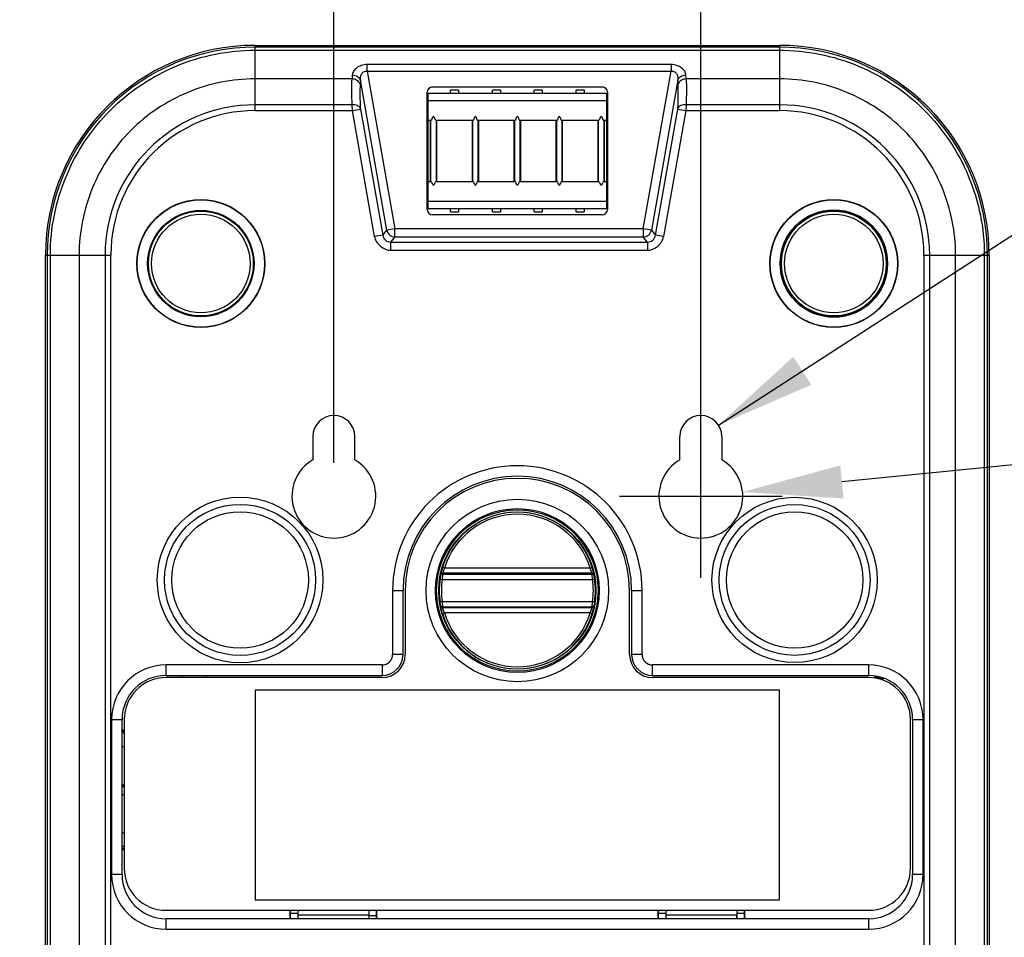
# Model space of a CAD drawing. Header units: inches. Extents: x 0 to 17, y 0 to 11.
# Tile 16 of 23: x 10.3 to 12.2, y 7.1 to 8.8. Entities that reach past the tile are written whole.
import ezdxf

# ---------------------------------------------------------------- set-up
doc = ezdxf.new("R2010")
doc.units = ezdxf.units.IN
doc.header["$LTSCALE"] = 0.935
doc.header["$MEASUREMENT"] = 0
doc.header["$PDMODE"] = 3
doc.header["$PDSIZE"] = 0.3125
doc.layers.get('0').update_dxf_attribs({"linetype": 'CONTINUOUS'})
doc.layers.get('Defpoints').update_dxf_attribs({"linetype": 'CONTINUOUS'})
doc.layers.add('1', color=7, linetype='CONTINUOUS')
doc.styles.get("Standard").update_dxf_attribs({"font": 'txt', "width": 0.8})
doc.dimstyles.new('DIMSTYLE_2', dxfattribs={"dimtxt": 0.15625, "dimasz": 0.1875, "dimexe": 0.125, "dimexo": 0.0625, "dimgap": 0.039062, "dimtad": 0, "dimtih": 1, "dimtoh": 1, "dimlfac": 2, "dimzin": 4, "dimdsep": 46, "dimtxsty": 'Standard', "dimblk": '_FILLED', "dimblk1": '_FILLED', "dimblk2": '_FILLED', "dimcen": 0.09, "dimazin": 1, "dimtfac": 1, "dimtofl": 0, "dimtmove": 0, "dimatfit": 3, "dimldrblk": '_FILLED', "dimfxl": 1, "dimtolj": 1, "dimtzin": 4, "dimarcsym": 0})
doc.dimstyles.new('DIMSTYLE_4', dxfattribs={"dimtxt": 0.15625, "dimasz": 0.1875, "dimexe": 0.125, "dimexo": 0.0625, "dimgap": 0.09, "dimtad": 0, "dimtih": 1, "dimtoh": 1, "dimlfac": 2, "dimzin": 4, "dimdsep": 46, "dimtxsty": 'Standard', "dimblk": '_FILLED', "dimblk1": '_FILLED', "dimblk2": '_FILLED', "dimcen": 0.09, "dimazin": 1, "dimtfac": 1, "dimtofl": 0, "dimtmove": 0, "dimatfit": 3, "dimldrblk": '_FILLED', "dimfxl": 1, "dimtolj": 1, "dimtzin": 4, "dimarcsym": 0})
doc.dimstyles.get("Standard").update_dxf_attribs({"dimtxt": 0.15625, "dimasz": 0.1875, "dimexe": 0.125, "dimexo": 0.0625, "dimgap": 0.09, "dimtad": 0, "dimtih": 1, "dimtoh": 1, "dimzin": 4, "dimdsep": 46, "dimtxsty": 'Standard', "dimblk": '_FILLED', "dimblk1": '_FILLED', "dimblk2": '_FILLED', "dimcen": 0.09, "dimazin": 1, "dimtp": 0.01, "dimtm": 0.01, "dimtfac": 1, "dimtofl": 0, "dimtmove": 0, "dimatfit": 3, "dimldrblk": '_FILLED', "dimfxl": 1, "dimtolj": 1, "dimtzin": 4, "dimarcsym": 0})

# ---------------------------------------------------------------- blocks, each defined once
blk = doc.blocks.new('_FILLED')
at = {"color": 0, "linetype": 'ByBlock'}
blk.add_solid([(0, 0), (-1, 0.1667), (-1, -0.1667)], dxfattribs=at)
blk = doc.blocks.new('*D6')
at = {"color": 7, "linetype": 'Continuous', "transparency": 16777216}
for p, q in [((10.9269, 7.9568), (10.9269, 9.3303)), ((11.6159, 7.9568), (11.6159, 9.3303)), ((11.2714, 9.2053), (10.3371, 9.2053)), ((10.9269, 9.2053), (11.2714, 9.2053)), ((11.6159, 9.2053), (11.2714, 9.2053))]:
    blk.add_line(p, q, dxfattribs=at)
at = {"color": 7, "linetype": 'Continuous', "transparency": 16777216, "xscale": 0.1875, "yscale": 0.1875, "zscale": 0.1875, "rotation": 180}
blk.add_blockref('_FILLED', (10.9269, 9.2053), dxfattribs=at)
at = {"color": 7, "linetype": 'Continuous', "transparency": 16777216, "xscale": 0.1875, "yscale": 0.1875, "zscale": 0.1875}
blk.add_blockref('_FILLED', (11.6159, 9.2053), dxfattribs=at)
at = {"color": 7, "linetype": 'Continuous', "transparency": 16777216, "insert": (10.5871, 9.4006), "char_height": 0.15625, "width": 0.25, "attachment_point": 3, "line_spacing_factor": 0.9}
blk.add_mtext('35', dxfattribs=at)
blk = doc.blocks.new('*D8')
at = {"color": 7, "linetype": 'Continuous', "transparency": 16777216}
for p, q in [((11.649, 8.0279), (12.4323, 8.5346)), ((12.4323, 8.5346), (12.6042, 8.5346))]:
    blk.add_line(p, q, dxfattribs=at)
at = {"color": 7, "linetype": 'Continuous', "transparency": 16777216, "xscale": 0.1875, "yscale": 0.1875, "zscale": 0.1875, "rotation": 212.8932051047}
blk.add_blockref('_FILLED', (11.649, 8.0279), dxfattribs=at)
at = {"color": 7, "linetype": 'Continuous', "transparency": 16777216, "insert": (12.6823, 8.6127), "char_height": 0.15625, "width": 0.5, "attachment_point": 1, "line_spacing_factor": 0.9}
blk.add_mtext('2-R2', dxfattribs=at)
blk = doc.blocks.new('*D11')
at = {"color": 0, "lineweight": -2, "transparency": 16777216}
for p, q in [((11.6159, 7.7413), (11.6159, 8.0473)), ((12.5306, 7.9864), (11.8808, 7.921)), ((11.4629, 7.8943), (11.7689, 7.8943))]:
    blk.add_line(p, q, dxfattribs=at)
at = {"layer": 'Defpoints', "color": 0, "transparency": 16777216}
for p in [(11.6159, 7.8943), (11.6942, 7.9022)]:
    blk.add_point(p, dxfattribs=at)
at = {"color": 0, "lineweight": -2, "transparency": 16777216, "xscale": 0.1875, "yscale": 0.1875, "zscale": 0.1875, "rotation": 185.7489238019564}
blk.add_blockref('_FILLED', (11.6942, 7.9022), dxfattribs=at)
at = {"color": 0, "transparency": 16777216, "insert": (12.8498, 7.9864), "char_height": 0.15625, "attachment_point": 5}
blk.add_mtext('\\A1;2-%%C8', dxfattribs=at)

msp = doc.modelspace()

# ---------------------------------------------------------------- linework, layer by layer
at = {"color": 7, "linetype": 'Continuous'}
for p, q in [((11.14576, 8.65085), (11.14576, 8.65685)), ((11.16076, 8.65685), (11.14576, 8.65685)), ((11.16076, 8.65685), (11.16076, 8.65085)), ((11.22451, 8.65085), (11.22451, 8.65685)), ((11.23951, 8.65685), (11.22451, 8.65685)), ((11.23951, 8.65685), (11.23951, 8.65085)), ((11.30326, 8.65085), (11.30326, 8.65685)), ((11.31826, 8.65685), (11.30326, 8.65685)), ((11.31826, 8.65685), (11.31826, 8.65085)), ((11.38201, 8.65085), (11.38201, 8.65685)), ((11.39701, 8.65685), (11.38201, 8.65685)), ((11.39701, 8.65685), (11.39701, 8.65085)), ((10.52643, 8.64891), (10.52588, 8.64845)), ((10.52647, 8.64886), (10.52592, 8.64839)), ((11.10416, 8.43435), (11.10416, 8.65085)), ((11.10416, 8.65085), (11.43866, 8.65085)), ((11.10428, 8.60054), (11.10428, 8.65085)), ((11.10428, 8.63735), (11.43853, 8.63735)), ((11.43853, 8.65085), (11.43853, 8.60054)), ((11.43866, 8.65085), (11.43866, 8.43435)), ((12.01689, 8.6484), (12.0163, 8.6489)), ((12.01693, 8.64846), (12.01634, 8.64896)), ((11.10428, 8.60054), (11.11034, 8.60054)), ((11.10759, 8.60054), (11.10759, 8.48467)), ((11.10904, 8.48467), (11.10904, 8.60054)), ((11.11748, 8.60054), (11.18909, 8.60054)), ((11.11877, 8.60054), (11.11877, 8.48467)), ((11.12023, 8.48467), (11.12023, 8.60054)), ((11.18634, 8.60054), (11.18634, 8.48467)), ((11.18779, 8.48467), (11.18779, 8.60054)), ((11.19623, 8.60054), (11.26784, 8.60054)), ((11.19752, 8.60054), (11.19752, 8.48467)), ((11.19898, 8.48467), (11.19898, 8.60054)), ((11.26509, 8.60054), (11.26509, 8.48467)), ((11.26654, 8.48467), (11.26654, 8.60054)), ((11.27498, 8.60054), (11.34659, 8.60054)), ((11.27627, 8.60054), (11.27627, 8.48467)), ((11.27773, 8.48467), (11.27773, 8.60054)), ((11.34384, 8.60054), (11.34384, 8.48467)), ((11.34529, 8.48467), (11.34529, 8.60054)), ((11.35373, 8.60054), (11.42534, 8.60054)), ((11.35502, 8.60054), (11.35502, 8.48467)), ((11.35648, 8.48467), (11.35648, 8.60054)), ((11.42259, 8.60054), (11.42259, 8.48467)), ((11.42404, 8.48467), (11.42404, 8.60054)), ((11.43248, 8.60054), (11.43853, 8.60054)), ((11.43377, 8.60054), (11.43377, 8.48467)), ((11.43523, 8.48467), (11.43523, 8.60054)), ((11.10428, 8.43435), (11.10428, 8.48467)), ((11.11034, 8.48467), (11.10428, 8.48467)), ((11.18909, 8.48467), (11.11748, 8.48467)), ((11.26784, 8.48467), (11.19623, 8.48467)), ((11.34659, 8.48467), (11.27498, 8.48467)), ((11.42534, 8.48467), (11.35373, 8.48467)), ((11.43853, 8.48467), (11.43248, 8.48467)), ((11.43853, 8.48467), (11.43853, 8.43435)), ((11.10416, 8.43435), (11.43866, 8.43435)), ((11.43853, 8.44785), (11.10428, 8.44785)), ((11.14576, 8.42835), (11.14576, 8.43435)), ((11.16076, 8.43435), (11.16076, 8.42835)), ((11.22451, 8.42835), (11.22451, 8.43435)), ((11.23951, 8.43435), (11.23951, 8.42835)), ((11.30326, 8.42835), (11.30326, 8.43435)), ((11.31826, 8.43435), (11.31826, 8.42835)), ((11.38201, 8.42835), (11.38201, 8.43435)), ((11.39701, 8.43435), (11.39701, 8.42835)), ((11.14576, 8.42835), (11.16076, 8.42835)), ((11.22451, 8.42835), (11.23951, 8.42835)), ((11.30326, 8.42835), (11.31826, 8.42835)), ((11.38201, 8.42835), (11.39701, 8.42835)), ((11.12731, 7.74467), (11.12743, 7.74638)), ((11.13119, 7.74784), (11.13029, 7.73808)), ((11.13455, 7.75925), (11.13079, 7.76041)), ((11.13129, 7.7495), (11.13119, 7.74784)), ((11.13119, 7.74784), (11.41163, 7.74784)), ((11.41153, 7.7495), (11.13129, 7.7495)), ((11.40827, 7.75925), (11.13455, 7.75925)), ((11.41203, 7.76041), (11.40827, 7.75925)), ((11.41163, 7.74784), (11.41153, 7.7495)), ((11.41253, 7.73808), (11.41163, 7.74784)), ((11.41539, 7.74638), (11.4155, 7.74467)), ((11.12731, 7.74467), (11.12639, 7.73866)), ((11.12639, 7.73866), (11.13029, 7.73808)), ((11.13029, 7.73808), (11.41253, 7.73808)), ((11.41253, 7.73808), (11.41643, 7.73866)), ((11.41643, 7.73866), (11.4155, 7.74467)), ((11.06078, 7.71717), (11.06078, 7.59707)), ((11.48204, 7.59707), (11.48204, 7.71717)), ((11.13029, 7.69626), (11.12639, 7.69569)), ((11.12731, 7.68967), (11.12639, 7.69569)), ((11.41253, 7.69626), (11.13029, 7.69626)), ((11.13029, 7.69626), (11.13119, 7.68651)), ((11.41163, 7.68651), (11.41253, 7.69626)), ((11.41643, 7.69569), (11.41253, 7.69626)), ((11.41643, 7.69569), (11.4155, 7.68967)), ((11.12743, 7.68797), (11.12731, 7.68967)), ((11.13079, 7.67393), (11.13455, 7.67509)), ((11.13119, 7.68651), (11.13129, 7.68485)), ((11.13119, 7.68651), (11.41163, 7.68651)), ((11.41153, 7.68485), (11.13129, 7.68485)), ((11.40827, 7.67509), (11.13455, 7.67509)), ((11.40827, 7.67509), (11.41203, 7.67393)), ((11.41153, 7.68485), (11.41163, 7.68651)), ((11.4155, 7.68967), (11.41539, 7.68797)), ((11.01747, 7.55376), (10.61196, 7.55376)), ((10.64359, 7.55371), (10.64238, 7.55765)), ((10.68853, 7.55345), (10.68731, 7.55746)), ((11.93086, 7.55376), (11.52535, 7.55376)), ((10.77928, 7.53017), (10.77928, 7.13646)), ((11.76354, 7.53017), (10.77928, 7.53017)), ((11.76354, 7.13646), (11.76354, 7.53017)), ((10.53322, 7.47502), (10.53322, 7.19552)), ((12.0096, 7.19552), (12.0096, 7.47502)), ((10.52928, 7.3534), (10.53322, 7.3481)), ((10.77928, 7.13646), (11.76354, 7.13646)), ((10.61196, 7.11678), (11.93086, 7.11678)), ((10.85913, 7.11092), (10.8457, 7.11092)), ((10.85907, 7.11678), (10.85915, 7.10856)), ((10.85915, 7.10856), (10.99272, 7.10856)), ((10.85915, 7.10856), (10.85922, 7.10106)), ((10.99272, 7.10856), (10.99265, 7.10106)), ((10.9928, 7.11678), (10.99272, 7.10856)), ((11.55008, 7.11092), (11.53664, 7.11092)), ((11.55001, 7.11678), (11.5501, 7.10856)), ((11.5501, 7.10856), (11.68366, 7.10856)), ((11.5501, 7.10856), (11.55016, 7.10106)), ((11.68366, 7.10856), (11.6836, 7.10106)), ((11.68361, 7.10108), (11.68366, 7.10856)), ((11.68375, 7.11678), (11.68366, 7.10856)), ((11.69712, 7.11092), (11.68369, 7.11092))]:
    msp.add_line(p, q, dxfattribs=at)
for radius in [0.17126, 0.15378, 0.15157, 0.14764]:
    msp.add_circle((11.27141, 7.71717), radius, dxfattribs=at)
for centre, radius, start, end in [((11.27141, 7.71717), 0.21063, 0, 180), ((11.27141, 7.71717), 0.14712, 17.09205, 162.90795), ((11.27141, 7.71717), 0.14318, 17.09205, 162.90795), ((11.27141, 7.71717), 0.14661, 171.57186, 188.42814), ((11.27141, 7.71717), 0.14267, 171.57186, 188.42814), ((11.27141, 7.71717), 0.14267, 351.57186, 8.42814), ((11.27141, 7.71717), 0.14661, 351.57186, 8.42814), ((11.27141, 7.71717), 0.14712, 197.09205, 342.90795), ((11.27141, 7.71717), 0.14318, 197.09205, 342.90795), ((11.01747, 7.59707), 0.04331, 270, 360), ((11.52535, 7.59707), 0.04331, 180, 270), ((10.61196, 7.47502), 0.07874, 90, 180), ((11.93086, 7.47502), 0.07874, 0, 90), ((10.61196, 7.19552), 0.07874, 180, 270), ((11.93086, 7.19552), 0.07874, 270, 360)]:
    msp.add_arc(centre, radius, start, end, dxfattribs=at)
for centre, start_param, end_param in [((11.11391, 8.58538), -0.7953988, 0.7953988), ((11.19266, 8.58538), -0.7953988, 0.7953988), ((11.27141, 8.58538), -0.7953988, 0.7953988), ((11.35016, 8.58538), -0.7953988, 0.7953988), ((11.42891, 8.58538), -0.7953988, 0.7953988), ((11.11391, 8.49983), -3.9369915, -2.3461938), ((11.19266, 8.49983), -3.9369915, -2.3461938), ((11.27141, 8.49983), -3.9369915, -2.3461938), ((11.35016, 8.49983), -3.9369915, -2.3461938), ((11.42891, 8.49983), -3.9369915, -2.3461938)]:
    msp.add_ellipse(centre, major_axis=(0, 0.02166), ratio=0.2308682, start_param=start_param, end_param=end_param, dxfattribs=at)
for points, knots in [([(10.52588, 8.64845), (10.50847, 8.63384), (10.47603, 8.60142), (10.44975, 8.56381), (10.43834, 8.54397)], [0, 0, 0, 0, 0.4981835, 1, 1, 1, 1]), ([(12.10404, 8.54474), (12.09265, 8.56442), (12.06648, 8.60174), (12.03424, 8.63395), (12.01693, 8.64846)], [0, 0, 0, 0, 0.5018023, 1, 1, 1, 1]), ([(11.12731, 7.74467), (11.12748, 7.74554), (11.12847, 7.74721), (11.1303, 7.74784), (11.13119, 7.74784)], [0, 0, 0, 0, 0.4985967, 1, 1, 1, 1]), ([(11.13079, 7.76041), (11.13029, 7.75881), (11.12942, 7.75577), (11.12852, 7.7521), (11.12798, 7.74957), (11.1277, 7.74814), (11.12753, 7.74711), (11.12744, 7.74657), (11.12743, 7.74638)], [0, 0, 0, 0, 0.3480244, 0.6570196, 0.7839967, 0.8860604, 0.9591214, 1, 1, 1, 1]), ([(11.13129, 7.7495), (11.13041, 7.7495), (11.12859, 7.74888), (11.1276, 7.74723), (11.12743, 7.74638)], [0, 0, 0, 0, 0.5013969, 1, 1, 1, 1]), ([(11.13455, 7.75925), (11.13407, 7.75816), (11.13324, 7.75605), (11.13236, 7.7535), (11.13183, 7.75173), (11.13156, 7.75073), (11.13139, 7.75002), (11.1313, 7.74964), (11.13129, 7.7495)], [0, 0, 0, 0, 0.3488066, 0.6585943, 0.7856347, 0.8873788, 0.9598069, 1, 1, 1, 1]), ([(11.41153, 7.7495), (11.41152, 7.74964), (11.41143, 7.75002), (11.41126, 7.75073), (11.41099, 7.75173), (11.41046, 7.7535), (11.40958, 7.75605), (11.40874, 7.75816), (11.40827, 7.75925)], [0, 0, 0, 0, 0.040194, 0.1126222, 0.2143659, 0.3414071, 0.6511943, 1, 1, 1, 1]), ([(11.41539, 7.74638), (11.41521, 7.74723), (11.41422, 7.74888), (11.41241, 7.7495), (11.41153, 7.7495)], [0, 0, 0, 0, 0.4986031, 1, 1, 1, 1]), ([(11.41163, 7.74784), (11.41252, 7.74784), (11.41435, 7.74721), (11.41534, 7.74554), (11.4155, 7.74467)], [0, 0, 0, 0, 0.5014033, 1, 1, 1, 1]), ([(11.41539, 7.74638), (11.41538, 7.74657), (11.41529, 7.74711), (11.41512, 7.74814), (11.41484, 7.74957), (11.41429, 7.7521), (11.4134, 7.75577), (11.41253, 7.75881), (11.41203, 7.76041)], [0, 0, 0, 0, 0.0408567, 0.1139364, 0.2160306, 0.3429922, 0.6519848, 1, 1, 1, 1]), ([(11.12731, 7.68967), (11.1274, 7.68925), (11.12772, 7.68839), (11.12862, 7.68733), (11.12984, 7.68666), (11.13075, 7.68651), (11.13119, 7.68651)], [0, 0, 0, 0, 0.2414496, 0.4986799, 0.7567012, 1, 1, 1, 1]), ([(11.13129, 7.68485), (11.13041, 7.68485), (11.12859, 7.68547), (11.1276, 7.68711), (11.12743, 7.68797)], [0, 0, 0, 0, 0.5013969, 1, 1, 1, 1]), ([(11.13079, 7.67393), (11.13029, 7.67553), (11.12942, 7.67858), (11.12852, 7.68225), (11.12798, 7.68478), (11.1277, 7.68621), (11.12753, 7.68723), (11.12744, 7.68777), (11.12743, 7.68797)], [0, 0, 0, 0, 0.3480151, 0.6570164, 0.7839936, 0.8860475, 0.9591308, 1, 1, 1, 1]), ([(11.13455, 7.67509), (11.13407, 7.67619), (11.13324, 7.67829), (11.13236, 7.68085), (11.13183, 7.68262), (11.13156, 7.68362), (11.13139, 7.68433), (11.1313, 7.68471), (11.13129, 7.68485)], [0, 0, 0, 0, 0.3487829, 0.6585783, 0.7856296, 0.8873783, 0.9598138, 1, 1, 1, 1]), ([(11.40827, 7.67509), (11.40874, 7.67619), (11.40958, 7.67829), (11.41046, 7.68084), (11.41099, 7.68262), (11.41126, 7.68362), (11.41143, 7.68433), (11.41152, 7.68471), (11.41153, 7.68485)], [0, 0, 0, 0, 0.3488066, 0.6585943, 0.7856347, 0.8873788, 0.9598069, 1, 1, 1, 1]), ([(11.41539, 7.68797), (11.41521, 7.68711), (11.41422, 7.68547), (11.41241, 7.68485), (11.41153, 7.68485)], [0, 0, 0, 0, 0.4986031, 1, 1, 1, 1]), ([(11.41163, 7.68651), (11.41207, 7.68651), (11.41298, 7.68666), (11.4142, 7.68733), (11.4151, 7.68839), (11.41542, 7.68925), (11.4155, 7.68967)], [0, 0, 0, 0, 0.2432988, 0.5013201, 0.7585504, 1, 1, 1, 1]), ([(11.41203, 7.67393), (11.41253, 7.67553), (11.4134, 7.67858), (11.41429, 7.68225), (11.41484, 7.68478), (11.41512, 7.68621), (11.41529, 7.68723), (11.41538, 7.68777), (11.41539, 7.68797)], [0, 0, 0, 0, 0.3480244, 0.6570196, 0.7839967, 0.8860604, 0.9591214, 1, 1, 1, 1]), ([(10.53326, 7.34764), (10.53271, 7.34805), (10.53143, 7.34873), (10.53003, 7.34903), (10.5293, 7.3491)], [0, 0, 0, 0, 0.4822818, 1, 1, 1, 1]), ([(10.52931, 7.33203), (10.5297, 7.33228), (10.53117, 7.33334), (10.53247, 7.33465), (10.53328, 7.33573)], [0, 0, 0, 0, 0.2529372, 1, 1, 1, 1])]:
    msp.add_open_spline(points, degree=3, knots=knots, dxfattribs=at)
at = {"layer": '1', "color": 7, "linetype": 'Continuous'}
for p, q in [((10.77928, 8.61825), (10.77928, 8.7408)), ((10.77928, 8.7408), (11.76354, 8.7408)), ((11.76354, 8.73754), (10.77928, 8.73754)), ((10.77928, 8.73173), (11.76354, 8.73173)), ((11.76354, 8.7408), (11.76354, 8.61825)), ((10.98951, 8.69207), (10.98951, 8.70467)), ((11.5599, 8.70467), (10.98951, 8.70467)), ((10.98951, 8.69207), (11.04167, 8.39629)), ((10.98951, 8.69207), (11.5599, 8.69207)), ((11.50775, 8.39629), (11.5599, 8.69207)), ((11.5599, 8.70467), (11.5599, 8.69207)), ((10.961, 8.6778), (10.77928, 8.6778)), ((10.96146, 8.68515), (10.961, 8.6778)), ((10.97673, 8.67525), (10.97627, 8.6679)), ((11.02639, 8.3936), (10.97673, 8.67525)), ((11.57268, 8.67525), (11.52302, 8.3936)), ((11.57314, 8.6679), (11.57268, 8.67525)), ((11.58842, 8.6778), (11.58796, 8.68515)), ((11.76354, 8.6778), (11.58842, 8.6778)), ((11.10219, 8.43237), (11.10219, 8.65284)), ((11.11202, 8.66267), (11.4308, 8.66267)), ((11.44063, 8.65284), (11.44063, 8.43237)), ((10.96133, 8.62914), (10.77928, 8.62914)), ((10.77928, 8.61825), (10.9616, 8.61825)), ((10.9616, 8.61825), (10.96133, 8.62914)), ((10.9616, 8.61825), (10.97687, 8.62095)), ((11.00332, 8.38161), (10.9616, 8.61825)), ((10.9766, 8.62312), (10.97687, 8.62095)), ((10.97687, 8.62095), (11.0186, 8.3843)), ((11.53082, 8.3843), (11.57255, 8.62095)), ((11.58782, 8.61825), (11.54609, 8.38161)), ((11.57255, 8.62095), (11.57281, 8.62312)), ((11.57255, 8.62095), (11.58782, 8.61825)), ((11.58809, 8.62914), (11.58782, 8.61825)), ((11.58782, 8.61825), (11.76354, 8.61825)), ((11.76354, 8.62914), (11.58809, 8.62914)), ((11.4308, 8.42254), (11.11202, 8.42254)), ((11.0186, 8.3843), (11.02639, 8.3936)), ((11.04167, 8.39629), (11.02639, 8.3936)), ((11.04167, 8.38078), (11.04167, 8.39629)), ((11.50775, 8.39629), (11.04167, 8.39629)), ((11.50775, 8.39629), (11.50775, 8.38078)), ((11.52302, 8.3936), (11.50775, 8.39629)), ((11.52302, 8.3936), (11.53082, 8.3843)), ((11.0186, 8.3843), (11.00332, 8.38161)), ((11.03387, 8.37149), (11.04167, 8.38078)), ((11.50775, 8.38078), (11.04167, 8.38078)), ((11.51555, 8.37149), (11.50775, 8.38078)), ((11.54609, 8.38161), (11.53082, 8.3843)), ((11.03387, 8.35598), (11.03387, 8.37149)), ((11.03387, 8.37149), (11.51555, 8.37149)), ((11.03387, 8.35598), (11.51555, 8.35598)), ((11.51555, 8.37149), (11.51555, 8.35598)), ((10.38558, 6.57544), (10.38558, 8.34709)), ((10.38558, 8.34709), (10.50812, 8.34709)), ((10.38884, 8.34709), (10.38884, 6.57544)), ((10.39465, 6.57544), (10.39465, 8.34709)), ((10.44857, 8.34709), (10.44857, 6.57544)), ((10.49724, 8.34709), (10.49724, 6.57544)), ((10.50812, 6.57544), (10.50812, 8.34709)), ((12.0347, 8.34709), (12.0347, 6.57544)), ((12.0347, 8.34709), (12.15724, 8.34709)), ((12.04558, 6.57544), (12.04558, 8.34709)), ((12.09424, 6.57544), (12.09424, 8.34709)), ((12.14817, 8.34709), (12.14817, 6.57544)), ((12.15398, 6.57544), (12.15398, 8.34709)), ((12.15724, 8.34709), (12.15724, 6.57544)), ((10.88755, 8.00654), (10.88755, 7.96253)), ((10.96629, 7.96253), (10.96629, 8.00654)), ((11.57653, 7.96253), (11.57653, 8.00654)), ((11.65527, 8.00654), (11.65527, 7.96253)), ((11.03716, 7.71717), (11.03716, 7.59707)), ((11.03716, 7.71717), (11.05684, 7.71717)), ((11.05684, 7.59707), (11.05684, 7.71717)), ((11.48598, 7.71717), (11.48598, 7.59707)), ((11.48598, 7.71717), (11.50566, 7.71717)), ((11.50566, 7.59707), (11.50566, 7.71717)), ((11.05684, 7.59707), (11.03716, 7.59707)), ((11.50566, 7.59707), (11.48598, 7.59707)), ((10.61196, 7.5577), (10.61196, 7.57738)), ((11.01747, 7.57738), (10.61196, 7.57738)), ((11.01747, 7.57738), (11.01747, 7.5577)), ((11.93086, 7.57738), (11.52535, 7.57738)), ((11.52535, 7.5577), (11.52535, 7.57738)), ((11.93086, 7.57738), (11.93086, 7.5577)), ((10.61196, 7.5577), (11.01747, 7.5577)), ((11.52535, 7.5577), (11.93086, 7.5577)), ((10.5096, 7.47502), (10.5096, 7.18371)), ((10.5096, 7.47502), (10.52928, 7.47502)), ((10.52928, 7.18371), (10.52928, 7.47502)), ((12.01354, 7.47502), (12.03322, 7.47502)), ((12.01354, 7.47502), (12.01354, 7.18371)), ((12.03322, 7.18371), (12.03322, 7.47502)), ((10.52928, 7.45577), (10.53322, 7.45577)), ((10.52928, 7.45334), (10.53322, 7.45334)), ((10.53322, 7.44941), (10.52928, 7.44941)), ((10.52928, 7.42441), (10.53322, 7.42441)), ((10.53322, 7.26191), (10.52928, 7.26191)), ((10.52928, 7.23691), (10.53322, 7.23691)), ((10.53322, 7.23297), (10.52928, 7.23297)), ((10.53322, 7.23055), (10.52928, 7.23055)), ((10.52928, 7.18371), (10.5096, 7.18371)), ((12.03322, 7.18371), (12.01354, 7.18371)), ((10.61196, 7.08135), (10.61196, 7.10103)), ((11.93086, 7.10103), (10.61196, 7.10103)), ((10.81477, 7.10103), (10.8142, 7.1016)), ((10.8142, 7.10103), (10.8142, 7.1016)), ((10.8142, 7.1016), (10.84449, 7.1016)), ((10.84449, 7.11678), (10.84449, 7.1016)), ((10.84449, 7.1016), (10.84506, 7.10103)), ((10.8457, 7.10103), (10.8457, 7.11678)), ((10.99271, 7.10708), (11.00618, 7.10708)), ((11.00618, 7.11678), (11.00618, 7.10103)), ((11.00681, 7.10103), (11.00738, 7.1016)), ((11.00738, 7.1016), (11.00738, 7.11678)), ((11.00738, 7.1016), (11.0298, 7.1016)), ((11.0298, 7.1016), (11.02923, 7.10103)), ((11.0298, 7.1016), (11.0298, 7.10103)), ((11.51302, 7.1016), (11.53544, 7.1016)), ((11.51302, 7.1016), (11.51359, 7.10103)), ((11.51302, 7.10103), (11.51302, 7.1016)), ((11.53544, 7.11678), (11.53544, 7.1016)), ((11.53544, 7.1016), (11.536, 7.10103)), ((11.53664, 7.10103), (11.53664, 7.11678)), ((11.69712, 7.11678), (11.69712, 7.10103)), ((11.69776, 7.10103), (11.69832, 7.1016)), ((11.69832, 7.1016), (11.69832, 7.11678)), ((11.69832, 7.1016), (11.72862, 7.1016)), ((11.72862, 7.1016), (11.72805, 7.10103)), ((11.72862, 7.1016), (11.72862, 7.10103)), ((11.93086, 7.10103), (11.93086, 7.08135)), ((10.61196, 7.08135), (11.93086, 7.08135))]:
    msp.add_line(p, q, dxfattribs=at)
for centre, radius in [((10.67718, 8.33109), 0.12008), ((10.67718, 8.33109), 0.11956), ((11.86564, 8.33109), 0.12008), ((11.86564, 8.33109), 0.11956), ((10.67718, 8.33109), 0.09988), ((11.86564, 8.33109), 0.10091), ((11.86564, 8.33109), 0.10039), ((10.67718, 8.33109), 0.09843), ((10.67718, 8.33109), 0.09252), ((11.86564, 8.33109), 0.09843), ((11.86564, 8.33109), 0.09252), ((10.75081, 7.73701), 0.15551), ((10.75081, 7.73701), 0.14187), ((11.79201, 7.73701), 0.15523), ((11.79201, 7.73701), 0.14159), ((10.75081, 7.73701), 0.12824), ((11.79201, 7.73701), 0.12795)]:
    msp.add_circle(centre, radius, dxfattribs=at)
for centre, radius, start, end in [((10.77928, 8.34709), 0.3937, 90, 180), ((10.77928, 8.34709), 0.39043, 89.99993, 180.00007), ((11.76354, 8.34709), 0.3937, 0, 90), ((11.76354, 8.34709), 0.39043, 359.99993, 90.00007), ((10.77929, 8.34709), 0.28204, 90.00028, 179.99969), ((10.77929, 8.34709), 0.27116, 90.00029, 179.99971), ((11.76353, 8.34709), 0.28204, 0.00028, 89.99969), ((11.76353, 8.34709), 0.27116, 0.00029, 89.99971), ((10.92692, 8.00654), 0.03937, 0, 180), ((11.6159, 8.00654), 0.03937, 0, 180), ((10.92692, 7.89434), 0.07874, 120, 60), ((11.27141, 7.71717), 0.23425, 0, 180), ((11.6159, 7.89434), 0.07874, 120, 60), ((11.27141, 7.71717), 0.21457, 0, 180), ((11.01747, 7.59707), 0.03937, 270, 360), ((11.01747, 7.59707), 0.01969, 270, 360), ((11.52535, 7.59707), 0.03937, 180, 270), ((11.52535, 7.59707), 0.01969, 180, 270), ((10.61196, 7.47502), 0.10236, 90, 180), ((11.93086, 7.47502), 0.10236, 0, 90), ((10.61196, 7.47502), 0.08268, 90, 180), ((11.93086, 7.47502), 0.08268, 0, 90), ((11.96432, 7.60694), 0.05588, 245.89119, 265.31454), ((11.96432, 7.60694), 0.05512, 249.09878, 262.82202), ((10.61196, 7.18371), 0.10236, 180, 270), ((10.61196, 7.18371), 0.08268, 180, 270), ((11.93086, 7.18371), 0.10236, 270, 360), ((11.93086, 7.18371), 0.08268, 270, 360)]:
    msp.add_arc(centre, radius, start, end, dxfattribs=at)
for centre, major_axis in [((11.11205, 8.65281), (0.00698, -0.00698)), ((11.43077, 8.65281), (-0.00698, -0.00698)), ((11.11205, 8.4324), (0.00698, 0.00698)), ((11.43077, 8.4324), (-0.00698, 0.00698))]:
    msp.add_ellipse(centre, major_axis=major_axis, ratio=0.9972647, start_param=8.6407493, end_param=10.2088066, dxfattribs=at)
for points, knots in [([(10.39465, 8.34709), (10.39467, 8.37222), (10.39967, 8.42262), (10.4218, 8.49517), (10.45748, 8.56212), (10.50553, 8.62085), (10.56426, 8.6689), (10.63121, 8.70458), (10.70376, 8.72671), (10.75415, 8.73171), (10.77928, 8.73173)], [0, 0, 0, 0, 0.1250005, 0.2499968, 0.3750021, 0.500002, 0.6250018, 0.7500064, 0.8750013, 1, 1, 1, 1]), ([(11.76354, 8.73173), (11.78866, 8.73171), (11.83906, 8.72671), (11.91161, 8.70458), (11.97856, 8.6689), (12.03729, 8.62084), (12.08534, 8.56212), (12.12102, 8.49516), (12.14315, 8.42262), (12.14815, 8.37222), (12.14817, 8.34709)], [0, 0, 0, 0, 0.1250005, 0.2499968, 0.3750021, 0.500002, 0.6250018, 0.7500064, 0.8750013, 1, 1, 1, 1]), ([(10.98951, 8.70467), (10.98573, 8.70468), (10.97859, 8.70344), (10.96967, 8.69885), (10.96353, 8.6927), (10.9616, 8.68757), (10.96146, 8.68515)], [0, 0, 0, 0, 0.3071356, 0.5759737, 0.80334, 1, 1, 1, 1]), ([(10.97673, 8.67525), (10.97663, 8.67719), (10.97678, 8.68112), (10.97829, 8.68691), (10.98257, 8.69201), (10.98729, 8.69249), (10.98951, 8.69207)], [0, 0, 0, 0, 0.2381356, 0.4771677, 0.7238004, 1, 1, 1, 1]), ([(11.58796, 8.68515), (11.58782, 8.68757), (11.58586, 8.6927), (11.57972, 8.69883), (11.57082, 8.70344), (11.56368, 8.70468), (11.5599, 8.70467)], [0, 0, 0, 0, 0.1967568, 0.4242455, 0.69295, 1, 1, 1, 1]), ([(11.5599, 8.69207), (11.56213, 8.69243), (11.56684, 8.69201), (11.57111, 8.6869), (11.57264, 8.68111), (11.57279, 8.67719), (11.57268, 8.67525)], [0, 0, 0, 0, 0.2762923, 0.5230143, 0.7618898, 1, 1, 1, 1]), ([(10.77928, 8.6778), (10.75768, 8.6778), (10.71435, 8.67347), (10.65197, 8.65447), (10.59441, 8.62378), (10.54391, 8.58247), (10.5026, 8.53197), (10.47191, 8.47441), (10.4529, 8.41203), (10.44857, 8.3687), (10.44857, 8.34709)], [0, 0, 0, 0, 0.125002, 0.249997, 0.3750019, 0.5000002, 0.6249986, 0.7500034, 0.8749982, 1, 1, 1, 1]), ([(10.96133, 8.62914), (10.96087, 8.63789), (10.96031, 8.65412), (10.96057, 8.67036), (10.961, 8.6778)], [0, 0, 0, 0, 0.5403772, 1, 1, 1, 1]), ([(10.97627, 8.6679), (10.97537, 8.67074), (10.972, 8.67469), (10.96609, 8.67721), (10.96268, 8.67777), (10.961, 8.6778)], [0, 0, 0, 0, 0.4674756, 0.7364417, 1, 1, 1, 1]), ([(10.96146, 8.68515), (10.96483, 8.68508), (10.9713, 8.68336), (10.97585, 8.6781), (10.97673, 8.67525)], [0, 0, 0, 0, 0.5302837, 1, 1, 1, 1]), ([(11.57268, 8.67525), (11.57356, 8.6781), (11.57811, 8.68336), (11.58459, 8.68508), (11.58796, 8.68515)], [0, 0, 0, 0, 0.4697163, 1, 1, 1, 1]), ([(11.58842, 8.6778), (11.58673, 8.67777), (11.58333, 8.67721), (11.57742, 8.67469), (11.57405, 8.67074), (11.57314, 8.6679)], [0, 0, 0, 0, 0.2635583, 0.5325244, 1, 1, 1, 1]), ([(11.58842, 8.6778), (11.58884, 8.67036), (11.58911, 8.65412), (11.58855, 8.63789), (11.58809, 8.62914)], [0, 0, 0, 0, 0.4596228, 1, 1, 1, 1]), ([(12.09424, 8.34709), (12.09424, 8.3687), (12.08991, 8.41203), (12.07091, 8.47441), (12.04022, 8.53197), (11.99891, 8.58247), (11.94841, 8.62378), (11.89085, 8.65447), (11.82847, 8.67347), (11.78514, 8.6778), (11.76354, 8.6778)], [0, 0, 0, 0, 0.125002, 0.249997, 0.3750019, 0.5000002, 0.6249986, 0.7500034, 0.8749982, 1, 1, 1, 1]), ([(10.97627, 8.6679), (10.97585, 8.66105), (10.97558, 8.6461), (10.97614, 8.63118), (10.9766, 8.62312)], [0, 0, 0, 0, 0.4596116, 1, 1, 1, 1]), ([(11.57281, 8.62312), (11.57328, 8.63118), (11.57383, 8.6461), (11.57357, 8.66105), (11.57314, 8.6679)], [0, 0, 0, 0, 0.5403884, 1, 1, 1, 1]), ([(10.9766, 8.62312), (10.97561, 8.62531), (10.97178, 8.62774), (10.96632, 8.62904), (10.96299, 8.6292), (10.96133, 8.62914)], [0, 0, 0, 0, 0.4217094, 0.7069648, 1, 1, 1, 1]), ([(11.58809, 8.62914), (11.58642, 8.6292), (11.5831, 8.62904), (11.57763, 8.62774), (11.5738, 8.62531), (11.57281, 8.62312)], [0, 0, 0, 0, 0.2930352, 0.5782906, 1, 1, 1, 1]), ([(11.02639, 8.3936), (11.02709, 8.39015), (11.03098, 8.38356), (11.03815, 8.38087), (11.04167, 8.38078)], [0, 0, 0, 0, 0.5, 1, 1, 1, 1]), ([(11.50775, 8.38078), (11.51127, 8.38087), (11.51843, 8.38356), (11.52232, 8.39015), (11.52302, 8.3936)], [0, 0, 0, 0, 0.5, 1, 1, 1, 1]), ([(11.00332, 8.38161), (11.00454, 8.37471), (11.01292, 8.36203), (11.02686, 8.35598), (11.03387, 8.35598)], [0, 0, 0, 0, 0.4999984, 1, 1, 1, 1]), ([(11.51555, 8.35598), (11.52256, 8.35598), (11.5365, 8.36203), (11.54488, 8.37471), (11.54609, 8.38161)], [0, 0, 0, 0, 0.4999984, 1, 1, 1, 1])]:
    msp.add_open_spline(points, degree=3, knots=knots, dxfattribs=at)
for points in [[(11.0186, 8.3843), (11.01913, 8.38079), (11.02287, 8.37389), (11.03031, 8.3714), (11.03387, 8.37149)], [(11.51555, 8.37149), (11.5191, 8.3714), (11.52655, 8.37389), (11.53029, 8.38079), (11.53082, 8.3843)]]:
    msp.add_open_spline(points, degree=3, dxfattribs=at)

# ---------------------------------------------------------------- dimensions: what is measured, and where the dimension line sits
at = {"color": 7, "linetype": 'Continuous'}
dim = msp.add_linear_dim(base=(10.92692, 9.20527), p1=(11.6159, 7.89434), p2=(10.92692, 7.89434), angle=180, dimstyle='DIMSTYLE_2', override={"dimtad": 1, "dimtih": 0, "dimtoh": 0}, dxfattribs=at)
dim.commit()
dim.dimension.update_dxf_attribs({"geometry": '*D6', "text_midpoint": (10.46596, 9.20527), "dimtype": 160})
dim = msp.add_radius_dim(center=(11.6159, 8.00654), mpoint=(11.64896, 8.02792), text='2-R<>', dimstyle='DIMSTYLE_4', override={"dimpost": '<>'}, dxfattribs=at)
dim.commit()
dim.dimension.update_dxf_attribs({"geometry": '*D8', "text_midpoint": (12.93231, 8.53457), "dimtype": 164})
dim = msp.add_radius_dim(center=(11.6159, 7.89434), mpoint=(11.69424, 7.90223), text='2-%%C8', dimstyle='Standard', override={"dimdec": 4, "dimzin": 0, "dimcen": 0.153, "dimadec": 0, "dimazin": 0, "dimtp": 0, "dimtm": 0, "dimtdec": 4, "dimtzin": 0})
dim.commit()
dim.dimension.update_dxf_attribs({"geometry": '*D11', "text_midpoint": (12.53062, 7.98643), "dimtype": 164})

doc.saveas('drawing.dxf')
